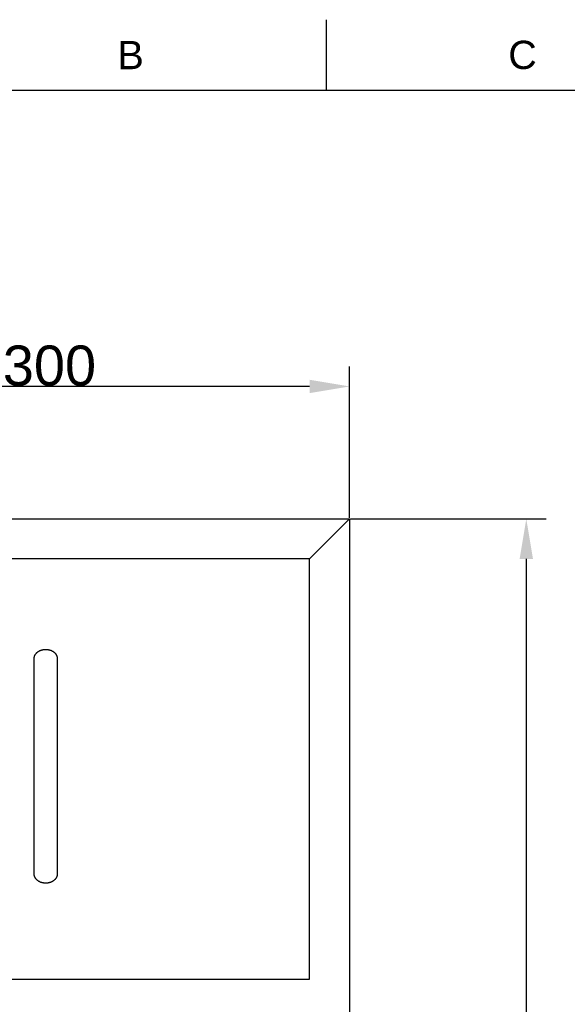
# Model space of a CAD drawing. Header units: millimetres. Extents: x 861 to 1911, y -261 to 1224.
# Tile 11 of 12: x 1135 to 1409, y 732 to 1224. Entities that reach past the tile are written whole.
import ezdxf

# ---------------------------------------------------------------- set-up
doc = ezdxf.new("R2010")
doc.units = ezdxf.units.MM
doc.header["$LTSCALE"] = 0.1
doc.layers.add('DEFAULT', color=7, linetype='Continuous')
doc.layers.add('LAYER 01', color=2, linetype='Continuous')
doc.styles.add('ARIAL', font='arial_0.ttf')
doc.styles.get("Standard").update_dxf_attribs({"font": 'arial_0.ttf'})
doc.dimstyles.new('DIMENSION STYLE 01', dxfattribs={"dimtxt": 20, "dimasz": 20, "dimexe": 10, "dimexo": 0.5, "dimgap": 0.09, "dimtad": 1, "dimtoh": 1, "dimdec": 0, "dimzin": 0, "dimdsep": 46, "dimtxsty": 'ARIAL', "dimcen": 0.5, "dimadec": 1, "dimazin": 0, "dimtfac": 1, "dimtdec": 4, "dimtofl": 0, "dimtmove": 0, "dimatfit": 3, "dimfxl": 1, "dimtolj": 1, "dimtzin": 0, "dimarcsym": 0})

# ---------------------------------------------------------------- blocks, each defined once
blk = doc.blocks.new('*D145')
at = {"layer": 'DEFAULT', "color": 0, "lineweight": -2, "transparency": 16777216}
for p, q in [((999.85, 974.97), (999.85, 1050.66)), ((1299.85, 974.97), (1299.85, 1050.66)), ((1279.85, 1040.66), (1019.85, 1040.66))]:
    blk.add_line(p, q, dxfattribs=at)
at = {"layer": 'DEFAULT', "color": 0, "transparency": 16777216}
for points in [[(1019.85, 1043.99), (1019.85, 1037.32), (999.85, 1040.66)], [(1279.85, 1043.99), (1279.85, 1037.32), (1299.85, 1040.66)]]:
    blk.add_solid(points, dxfattribs=at)
at = {"layer": 'Defpoints', "color": 0, "transparency": 16777216}
for p in [(999.85, 1040.66), (999.85, 974.47), (1299.85, 974.47)]:
    blk.add_point(p, dxfattribs=at)
at = {"layer": 'DEFAULT', "color": 0, "transparency": 16777216, "insert": (1149.85, 1050.96), "char_height": 20, "attachment_point": 5, "style": 'ARIAL'}
blk.add_mtext('\\A1;300', dxfattribs=at)
blk = doc.blocks.new('*D146')
at = {"layer": 'DEFAULT', "color": 0, "lineweight": -2, "transparency": 16777216}
for p, q in [((1300.35, 974.47), (1398.16, 974.47)), ((1388.16, 954.47), (1388.16, 244.47)), ((1300.35, 224.47), (1398.16, 224.47))]:
    blk.add_line(p, q, dxfattribs=at)
at = {"layer": 'DEFAULT', "color": 0, "transparency": 16777216}
for points in [[(1384.83, 954.47), (1391.5, 954.47), (1388.16, 974.47)], [(1384.83, 244.47), (1391.5, 244.47), (1388.16, 224.47)]]:
    blk.add_solid(points, dxfattribs=at)
at = {"layer": 'Defpoints', "color": 0, "transparency": 16777216}
for p in [(1299.85, 974.47), (1299.85, 224.47), (1388.16, 224.47)]:
    blk.add_point(p, dxfattribs=at)
at = {"layer": 'DEFAULT', "color": 0, "transparency": 16777216, "insert": (1377.86, 599.47), "char_height": 20, "attachment_point": 5, "rotation": 90, "style": 'ARIAL'}
blk.add_mtext('\\A1;750', dxfattribs=at)

msp = doc.modelspace()

# ---------------------------------------------------------------- linework, layer by layer
for p, q in [((1288.36, 1188.57), (1288.36, 1223.93)), ((1875.94, 1188.57), (896.65, 1188.57))]:
    msp.add_line(p, q)
at = {"layer": 'LAYER 01'}
for p, q in [((999.85, 974.47), (1299.85, 974.47)), ((1279.85, 954.47), (1299.85, 974.47)), ((1299.85, 974.47), (1299.85, 224.47)), ((1279.85, 954.47), (1019.85, 954.47)), ((1279.85, 744.47), (1279.85, 954.47)), ((1142.25, 905.26), (1142.27, 905.37)), ((1142.27, 905.37), (1142.3, 905.48)), ((1142.3, 905.48), (1142.32, 905.58)), ((1142.32, 905.58), (1142.35, 905.69)), ((1142.35, 905.69), (1142.39, 905.8)), ((1142.39, 905.8), (1142.42, 905.91)), ((1142.42, 905.91), (1142.46, 906.02)), ((1142.46, 906.02), (1142.51, 906.12)), ((1142.51, 906.12), (1142.55, 906.23)), ((1142.55, 906.23), (1142.61, 906.34)), ((1142.61, 906.34), (1142.66, 906.45)), ((1142.66, 906.45), (1142.72, 906.55)), ((1142.72, 906.55), (1142.78, 906.66)), ((1142.78, 906.66), (1142.85, 906.76)), ((1142.85, 906.76), (1142.91, 906.86)), ((1142.91, 906.86), (1142.99, 906.97)), ((1142.99, 906.97), (1143.06, 907.07)), ((1143.06, 907.07), (1143.14, 907.17)), ((1143.14, 907.17), (1143.22, 907.27)), ((1143.22, 907.27), (1143.31, 907.36)), ((1143.31, 907.36), (1143.4, 907.46)), ((1143.4, 907.46), (1143.49, 907.55)), ((1143.49, 907.55), (1143.59, 907.64)), ((1143.59, 907.64), (1143.69, 907.73)), ((1143.69, 907.73), (1143.79, 907.82)), ((1143.79, 907.82), (1143.89, 907.91)), ((1143.89, 907.91), (1144, 907.99)), ((1144, 907.99), (1144.11, 908.07)), ((1144.11, 908.07), (1144.22, 908.15)), ((1144.22, 908.15), (1144.34, 908.23)), ((1144.34, 908.23), (1144.46, 908.3)), ((1144.46, 908.3), (1144.57, 908.37)), ((1144.57, 908.37), (1144.7, 908.44)), ((1144.7, 908.44), (1144.82, 908.51)), ((1144.82, 908.51), (1144.94, 908.57)), ((1144.94, 908.57), (1145.07, 908.63)), ((1145.07, 908.63), (1145.2, 908.69)), ((1145.2, 908.69), (1145.33, 908.75)), ((1145.33, 908.75), (1145.46, 908.8)), ((1145.46, 908.8), (1145.59, 908.85)), ((1145.59, 908.85), (1145.72, 908.9)), ((1145.72, 908.9), (1145.86, 908.94)), ((1145.86, 908.94), (1145.99, 908.98)), ((1145.99, 908.98), (1146.12, 909.02)), ((1146.12, 909.02), (1146.26, 909.05)), ((1146.26, 909.05), (1146.39, 909.09)), ((1146.39, 909.09), (1146.53, 909.11)), ((1146.53, 909.11), (1146.66, 909.14)), ((1146.66, 909.14), (1146.8, 909.17)), ((1146.8, 909.17), (1146.93, 909.19)), ((1146.93, 909.19), (1147.07, 909.21)), ((1147.07, 909.21), (1147.2, 909.22)), ((1147.2, 909.22), (1147.33, 909.23)), ((1147.33, 909.23), (1147.47, 909.25)), ((1147.47, 909.25), (1147.6, 909.25)), ((1147.6, 909.25), (1147.73, 909.26)), ((1147.73, 909.26), (1147.86, 909.26)), ((1147.86, 909.26), (1147.99, 909.26)), ((1147.99, 909.26), (1148.11, 909.26)), ((1148.11, 909.26), (1148.24, 909.26)), ((1148.24, 909.26), (1148.37, 909.25)), ((1148.37, 909.25), (1148.51, 909.25)), ((1148.51, 909.25), (1148.64, 909.23)), ((1148.64, 909.23), (1148.77, 909.22)), ((1148.77, 909.22), (1148.9, 909.21)), ((1148.9, 909.21), (1149.04, 909.19)), ((1149.04, 909.19), (1149.17, 909.17)), ((1149.17, 909.17), (1149.31, 909.14)), ((1149.31, 909.14), (1149.44, 909.11)), ((1149.44, 909.11), (1149.58, 909.09)), ((1149.58, 909.09), (1149.71, 909.05)), ((1149.71, 909.05), (1149.85, 909.02)), ((1149.85, 909.02), (1149.98, 908.98)), ((1149.98, 908.98), (1150.12, 908.94)), ((1150.12, 908.94), (1150.25, 908.9)), ((1150.25, 908.9), (1150.38, 908.85)), ((1150.38, 908.85), (1150.51, 908.8)), ((1150.51, 908.8), (1150.64, 908.75)), ((1150.64, 908.75), (1150.77, 908.69)), ((1150.77, 908.69), (1150.9, 908.63)), ((1150.9, 908.63), (1151.03, 908.57)), ((1151.03, 908.57), (1151.15, 908.51)), ((1151.15, 908.51), (1151.27, 908.44)), ((1151.27, 908.44), (1151.4, 908.37)), ((1151.4, 908.37), (1151.52, 908.3)), ((1151.52, 908.3), (1151.63, 908.23)), ((1151.63, 908.23), (1151.75, 908.15)), ((1151.75, 908.15), (1151.86, 908.07)), ((1151.86, 908.07), (1151.97, 907.99)), ((1151.97, 907.99), (1152.08, 907.91)), ((1152.08, 907.91), (1152.18, 907.82)), ((1152.18, 907.82), (1152.28, 907.73)), ((1152.28, 907.73), (1152.38, 907.64)), ((1152.38, 907.64), (1152.48, 907.55)), ((1152.48, 907.55), (1152.57, 907.46)), ((1152.57, 907.46), (1152.66, 907.36)), ((1152.66, 907.36), (1152.75, 907.27)), ((1152.75, 907.27), (1152.83, 907.17)), ((1152.83, 907.17), (1152.91, 907.07)), ((1152.91, 907.07), (1152.98, 906.97)), ((1152.98, 906.97), (1153.06, 906.86)), ((1153.06, 906.86), (1153.13, 906.76)), ((1153.13, 906.76), (1153.19, 906.66)), ((1153.19, 906.66), (1153.25, 906.55)), ((1153.25, 906.55), (1153.31, 906.45)), ((1153.31, 906.45), (1153.37, 906.34)), ((1153.37, 906.34), (1153.42, 906.23)), ((1153.42, 906.23), (1153.46, 906.12)), ((1153.46, 906.12), (1153.51, 906.02)), ((1153.51, 906.02), (1153.55, 905.91)), ((1153.55, 905.91), (1153.59, 905.8)), ((1153.59, 905.8), (1153.62, 905.69)), ((1153.62, 905.69), (1153.65, 905.58)), ((1153.65, 905.58), (1153.68, 905.48)), ((1153.68, 905.48), (1153.7, 905.37)), ((1153.7, 905.37), (1153.72, 905.26)), ((1142.2, 904.84), (1142.21, 904.95)), ((1142.2, 904.74), (1142.2, 904.84)), ((1142.2, 797.07), (1142.2, 904.74)), ((1142.21, 904.95), (1142.22, 905.05)), ((1142.22, 905.05), (1142.24, 905.16)), ((1142.24, 905.16), (1142.25, 905.26)), ((1153.72, 905.26), (1153.73, 905.16)), ((1153.73, 905.16), (1153.75, 905.05)), ((1153.75, 905.05), (1153.76, 904.95)), ((1153.76, 904.95), (1153.77, 904.84)), ((1153.77, 904.84), (1153.77, 904.74)), ((1153.77, 904.74), (1153.77, 797.07)), ((1142.2, 796.97), (1142.2, 797.07)), ((1142.2, 796.86), (1142.2, 796.97)), ((1142.21, 796.76), (1142.2, 796.86)), ((1142.22, 796.65), (1142.21, 796.76)), ((1142.24, 796.55), (1142.22, 796.65)), ((1142.25, 796.44), (1142.24, 796.55)), ((1142.27, 796.33), (1142.25, 796.44)), ((1142.3, 796.23), (1142.27, 796.33)), ((1142.32, 796.12), (1142.3, 796.23)), ((1142.35, 796.01), (1142.32, 796.12)), ((1142.39, 795.9), (1142.35, 796.01)), ((1142.42, 795.79), (1142.39, 795.9)), ((1142.46, 795.69), (1142.42, 795.79)), ((1142.51, 795.58), (1142.46, 795.69)), ((1142.55, 795.47), (1142.51, 795.58)), ((1142.61, 795.36), (1142.55, 795.47)), ((1142.66, 795.26), (1142.61, 795.36)), ((1142.72, 795.15), (1142.66, 795.26)), ((1142.78, 795.05), (1142.72, 795.15)), ((1142.85, 794.94), (1142.78, 795.05)), ((1142.91, 794.84), (1142.85, 794.94)), ((1142.99, 794.74), (1142.91, 794.84)), ((1143.06, 794.64), (1142.99, 794.74)), ((1143.14, 794.54), (1143.06, 794.64)), ((1143.22, 794.44), (1143.14, 794.54)), ((1143.31, 794.34), (1143.22, 794.44)), ((1143.4, 794.24), (1143.31, 794.34)), ((1143.49, 794.15), (1143.4, 794.24)), ((1143.59, 794.06), (1143.49, 794.15)), ((1143.69, 793.97), (1143.59, 794.06)), ((1143.79, 793.88), (1143.69, 793.97)), ((1143.89, 793.79), (1143.79, 793.88)), ((1144, 793.71), (1143.89, 793.79)), ((1144.11, 793.63), (1144, 793.71)), ((1144.22, 793.55), (1144.11, 793.63)), ((1144.34, 793.47), (1144.22, 793.55)), ((1144.46, 793.4), (1144.34, 793.47)), ((1144.57, 793.33), (1144.46, 793.4)), ((1144.7, 793.26), (1144.57, 793.33)), ((1144.82, 793.19), (1144.7, 793.26)), ((1144.94, 793.13), (1144.82, 793.19)), ((1145.07, 793.07), (1144.94, 793.13)), ((1145.2, 793.01), (1145.07, 793.07)), ((1145.33, 792.96), (1145.2, 793.01)), ((1145.46, 792.9), (1145.33, 792.96)), ((1145.59, 792.85), (1145.46, 792.9)), ((1145.72, 792.81), (1145.59, 792.85)), ((1145.86, 792.76), (1145.72, 792.81)), ((1145.99, 792.72), (1145.86, 792.76)), ((1146.12, 792.69), (1145.99, 792.72)), ((1146.26, 792.65), (1146.12, 792.69)), ((1146.39, 792.62), (1146.26, 792.65)), ((1146.53, 792.59), (1146.39, 792.62)), ((1146.66, 792.56), (1146.53, 792.59)), ((1146.8, 792.54), (1146.66, 792.56)), ((1146.93, 792.52), (1146.8, 792.54)), ((1147.07, 792.5), (1146.93, 792.52)), ((1147.2, 792.48), (1147.07, 792.5)), ((1147.33, 792.47), (1147.2, 792.48)), ((1147.47, 792.46), (1147.33, 792.47)), ((1147.6, 792.45), (1147.47, 792.46)), ((1147.73, 792.44), (1147.6, 792.45)), ((1147.86, 792.44), (1147.73, 792.44)), ((1147.99, 792.44), (1147.86, 792.44)), ((1148.11, 792.44), (1147.99, 792.44)), ((1148.24, 792.44), (1148.11, 792.44)), ((1148.37, 792.45), (1148.24, 792.44)), ((1148.51, 792.46), (1148.37, 792.45)), ((1148.64, 792.47), (1148.51, 792.46)), ((1148.77, 792.48), (1148.64, 792.47)), ((1148.9, 792.5), (1148.77, 792.48)), ((1149.04, 792.52), (1148.9, 792.5)), ((1149.17, 792.54), (1149.04, 792.52)), ((1149.31, 792.56), (1149.17, 792.54)), ((1149.44, 792.59), (1149.31, 792.56)), ((1149.58, 792.62), (1149.44, 792.59)), ((1149.71, 792.65), (1149.58, 792.62)), ((1149.85, 792.69), (1149.71, 792.65)), ((1149.98, 792.72), (1149.85, 792.69)), ((1150.12, 792.76), (1149.98, 792.72)), ((1150.25, 792.81), (1150.12, 792.76)), ((1150.38, 792.85), (1150.25, 792.81)), ((1150.51, 792.9), (1150.38, 792.85)), ((1150.64, 792.96), (1150.51, 792.9)), ((1150.77, 793.01), (1150.64, 792.96)), ((1150.9, 793.07), (1150.77, 793.01)), ((1151.03, 793.13), (1150.9, 793.07)), ((1151.15, 793.19), (1151.03, 793.13)), ((1151.27, 793.26), (1151.15, 793.19)), ((1151.4, 793.33), (1151.27, 793.26)), ((1151.52, 793.4), (1151.4, 793.33)), ((1151.63, 793.47), (1151.52, 793.4)), ((1151.75, 793.55), (1151.63, 793.47)), ((1151.86, 793.63), (1151.75, 793.55)), ((1151.97, 793.71), (1151.86, 793.63)), ((1152.08, 793.79), (1151.97, 793.71)), ((1152.18, 793.88), (1152.08, 793.79)), ((1152.28, 793.97), (1152.18, 793.88)), ((1152.38, 794.06), (1152.28, 793.97)), ((1152.48, 794.15), (1152.38, 794.06)), ((1152.57, 794.24), (1152.48, 794.15)), ((1152.66, 794.34), (1152.57, 794.24)), ((1152.75, 794.44), (1152.66, 794.34)), ((1152.83, 794.54), (1152.75, 794.44)), ((1152.91, 794.64), (1152.83, 794.54)), ((1152.98, 794.74), (1152.91, 794.64)), ((1153.06, 794.84), (1152.98, 794.74)), ((1153.13, 794.94), (1153.06, 794.84)), ((1153.19, 795.05), (1153.13, 794.94)), ((1153.25, 795.15), (1153.19, 795.05)), ((1153.31, 795.26), (1153.25, 795.15)), ((1153.37, 795.36), (1153.31, 795.26)), ((1153.42, 795.47), (1153.37, 795.36)), ((1153.46, 795.58), (1153.42, 795.47)), ((1153.51, 795.69), (1153.46, 795.58)), ((1153.55, 795.79), (1153.51, 795.69)), ((1153.59, 795.9), (1153.55, 795.79)), ((1153.62, 796.01), (1153.59, 795.9)), ((1153.65, 796.12), (1153.62, 796.01)), ((1153.68, 796.23), (1153.65, 796.12)), ((1153.7, 796.33), (1153.68, 796.23)), ((1153.72, 796.44), (1153.7, 796.33)), ((1153.73, 796.55), (1153.72, 796.44)), ((1153.75, 796.65), (1153.73, 796.55)), ((1153.76, 796.76), (1153.75, 796.65)), ((1153.77, 796.86), (1153.76, 796.76)), ((1153.77, 797.07), (1153.77, 796.97)), ((1153.77, 796.97), (1153.77, 796.86)), ((1019.85, 744.47), (1279.85, 744.47))]:
    msp.add_line(p, q, dxfattribs=at)

# ---------------------------------------------------------------- texts
at = {"char_height": 14.14, "attachment_point": 5}
for s, insert in [('B', (1190.43, 1206.25)), ('C', (1386.29, 1206.25))]:
    msp.add_mtext_dynamic_manual_height_columns(s, width=10, gutter_width=12.5, heights=[0], dxfattribs=dict(at, insert=insert))

# ---------------------------------------------------------------- dimensions: what is measured, and where the dimension line sits
at = {"layer": 'DEFAULT'}
dim = msp.add_linear_dim(base=(999.85, 1040.66), p1=(1299.85, 974.47), p2=(999.85, 974.47), dimstyle='DIMENSION STYLE 01', dxfattribs=at)
dim.commit()
dim.dimension.update_dxf_attribs({"geometry": '*D145', "text_midpoint": (1149.85, 1050.96)})
dim = msp.add_linear_dim(base=(1388.16, 224.47), p1=(1299.85, 974.47), p2=(1299.85, 224.47), angle=90, dimstyle='DIMENSION STYLE 01', dxfattribs=at)
dim.commit()
dim.dimension.update_dxf_attribs({"geometry": '*D146', "text_midpoint": (1377.86, 599.47)})

doc.saveas('drawing.dxf')
